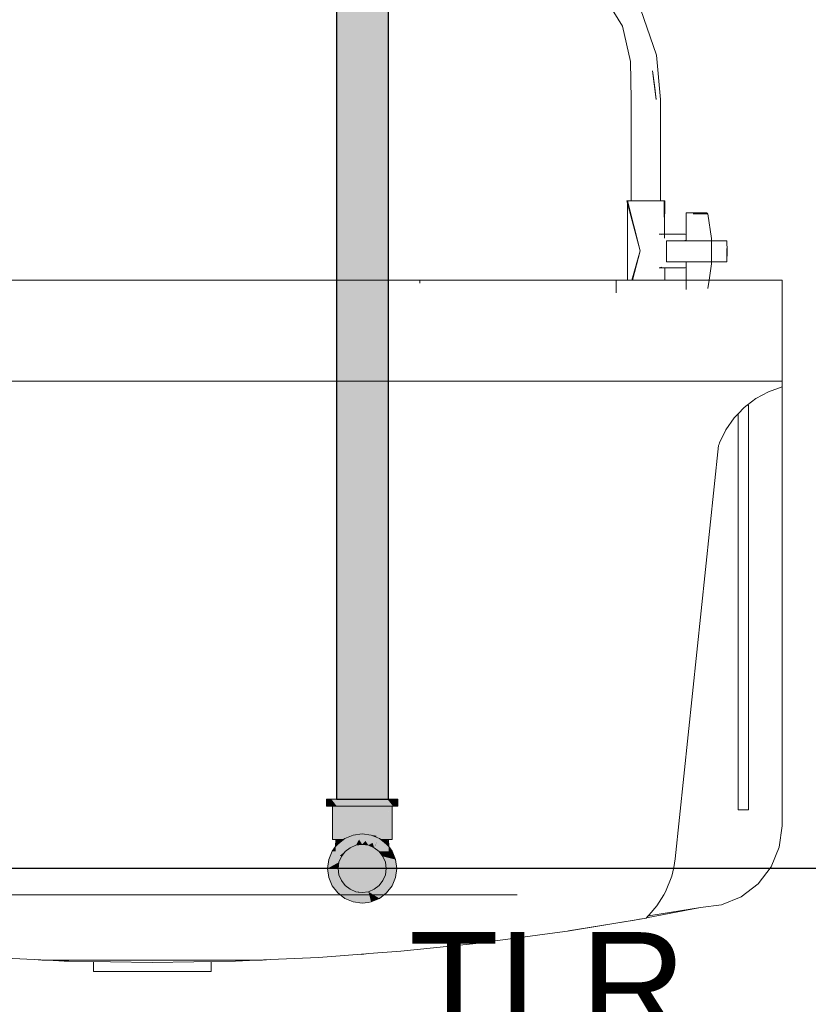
# Model space of a CAD drawing. Header units: millimetres. Extents: x -16331 to -10174, y -4135 to -3584.
# Tile 62 of 256: x -10361.31 to -10359.81, y -4016.65 to -4014.78. Entities that reach past the tile are written whole.
import ezdxf

# ---------------------------------------------------------------- set-up
doc = ezdxf.new("R2010")
doc.units = ezdxf.units.MM
for name, color, linetype in [('AF-Condutos', 4, 'Continuous'), ('DI-Eixos', 7, 'Continuous'), ('Textos', 7, 'Continuous')]:
    doc.layers.add(name, color=color, linetype=linetype)
for name, color, linetype, lineweight in [('AF-Peça de utilização', 152, 'Continuous', 18), ('DI-Elementos externos em vista', 9, 'Continuous', 5), ('IFC-IfcBuildingElementProxy-Contorno', 250, 'Continuous', 5), ('IFC-IfcFlowTerminal-Contorno', 250, 'Continuous', 5)]:
    doc.layers.add(name, color=color, linetype=linetype, lineweight=lineweight)
doc.styles.add('Arial', font='arial.ttf', dxfattribs={"height": 100})

msp = doc.modelspace()

# ---------------------------------------------------------------- hatches: boundary and pattern name
at = {"layer": 'AF-Condutos', "linetype": 'Continuous'}
msp.add_hatch(color=151, dxfattribs=at).paths.add_polyline_path([(-10360.6103, -4016.2607), (-10360.6059, -4016.2607), (-10360.6059, -4010.5657), (-10360.6103, -4010.5657), (-10360.6225, -4010.5657), (-10360.6405, -4010.5657), (-10360.6612, -4010.5657), (-10360.6809, -4010.5657), (-10360.6964, -4010.5657), (-10360.7048, -4010.5657), (-10360.7048, -4016.2607), (-10360.6964, -4016.2607), (-10360.6809, -4016.2607), (-10360.6612, -4016.2607), (-10360.6405, -4016.2607), (-10360.6225, -4016.2607)])
at = {"layer": 'AF-Peça de utilização', "linetype": 'Continuous'}
for points in [[(-10360.7239, -4016.2607), (-10360.7239, -4016.2743), (-10360.7216, -4016.2743), (-10360.7148, -4016.2743), (-10360.7127, -4016.2743), (-10360.704, -4016.2743), (-10360.7127, -4016.2634), (-10360.7148, -4016.2607), (-10360.7216, -4016.2607)], [(-10360.597, -4016.2743), (-10360.5991, -4016.2717), (-10360.6079, -4016.2607), (-10360.6219, -4016.2607), (-10360.6383, -4016.2607), (-10360.6559, -4016.2607), (-10360.6735, -4016.2607), (-10360.6899, -4016.2607), (-10360.704, -4016.2607), (-10360.7148, -4016.2607), (-10360.704, -4016.2743), (-10360.6899, -4016.2743), (-10360.6735, -4016.2743), (-10360.6559, -4016.2743), (-10360.6383, -4016.2743), (-10360.6219, -4016.2743), (-10360.6079, -4016.2743), (-10360.5991, -4016.2743)], [(-10360.7127, -4016.2743), (-10360.7127, -4016.3376), (-10360.7108, -4016.3376), (-10360.7063, -4016.3376), (-10360.7062, -4016.3259), (-10360.7056, -4016.2743), (-10360.7108, -4016.2743)], [(-10360.7051, -4016.3376), (-10360.6961, -4016.3376), (-10360.6938, -4016.3376), (-10360.6916, -4016.3376), (-10360.6889, -4016.3356), (-10360.685, -4016.334), (-10360.6852, -4016.3328), (-10360.6961, -4016.2743), (-10360.7051, -4016.2743), (-10360.7056, -4016.2743), (-10360.7062, -4016.3259), (-10360.7063, -4016.3376)], [(-10360.685, -4016.334), (-10360.6843, -4016.3337), (-10360.6843, -4016.2743), (-10360.6961, -4016.2743)], [(-10360.6725, -4016.3289), (-10360.6706, -4016.3287), (-10360.6706, -4016.2743), (-10360.6843, -4016.2743)], [(-10360.6843, -4016.3305), (-10360.6843, -4016.3337), (-10360.673, -4016.329), (-10360.6725, -4016.3289), (-10360.6725, -4016.3288), (-10360.6843, -4016.2743)], [(-10360.6441, -4016.3252), (-10360.6559, -4016.2743), (-10360.6706, -4016.2743), (-10360.6584, -4016.3271), (-10360.6559, -4016.3267), (-10360.6412, -4016.3376)], [(-10360.6706, -4016.2743), (-10360.6706, -4016.3248), (-10360.6706, -4016.3287), (-10360.6584, -4016.3271), (-10360.6585, -4016.3264)], [(-10360.6412, -4016.3287), (-10360.6412, -4016.2743), (-10360.6559, -4016.2743), (-10360.6434, -4016.3284)], [(-10360.6389, -4016.329), (-10360.6291, -4016.3303), (-10360.6412, -4016.2743), (-10360.6412, -4016.328), (-10360.6412, -4016.3287), (-10360.6401, -4016.3288)], [(-10360.6275, -4016.3337), (-10360.6275, -4016.2743), (-10360.6412, -4016.2743), (-10360.6285, -4016.3333)], [(-10360.6203, -4016.3376), (-10360.6204, -4016.3366), (-10360.6275, -4016.2743), (-10360.6275, -4016.3321), (-10360.6275, -4016.3337), (-10360.6229, -4016.3356)], [(-10360.6056, -4016.3376), (-10360.6062, -4016.2801), (-10360.6067, -4016.2743), (-10360.6158, -4016.2743), (-10360.6275, -4016.2743), (-10360.6204, -4016.3366), (-10360.6203, -4016.3376), (-10360.618, -4016.3376), (-10360.6158, -4016.3376), (-10360.6067, -4016.3376)], [(-10360.5879, -4016.2607), (-10360.5903, -4016.2607), (-10360.597, -4016.2607), (-10360.6079, -4016.2607), (-10360.597, -4016.2743), (-10360.5903, -4016.2743), (-10360.5879, -4016.2743)], [(-10360.5991, -4016.2743), (-10360.6011, -4016.2743), (-10360.6067, -4016.2743), (-10360.6011, -4016.3376), (-10360.5991, -4016.3376)], [(-10360.6011, -4016.3376), (-10360.6062, -4016.2801), (-10360.6056, -4016.3376)], [(-10360.6678, -4016.3485), (-10360.6641, -4016.3418), (-10360.6619, -4016.3376), (-10360.6576, -4016.3443), (-10360.6559, -4016.3469), (-10360.6559, -4016.3436), (-10360.6559, -4016.3376), (-10360.6559, -4016.3469), (-10360.6471, -4016.3376), (-10360.6389, -4016.329), (-10360.6559, -4016.3267), (-10360.673, -4016.329), (-10360.6707, -4016.3376), (-10360.6687, -4016.3453), (-10360.6707, -4016.3376), (-10360.673, -4016.329), (-10360.6889, -4016.3356), (-10360.6878, -4016.3376), (-10360.6788, -4016.3531), (-10360.6678, -4016.3485), (-10360.6751, -4016.3376), (-10360.6695, -4016.3459)], [(-10360.633, -4016.3531), (-10360.6317, -4016.3501), (-10360.6314, -4016.3502), (-10360.6316, -4016.3499), (-10360.6263, -4016.3376), (-10360.6314, -4016.3502), (-10360.6241, -4016.3376), (-10360.6229, -4016.3356), (-10360.6389, -4016.329), (-10360.6437, -4016.3341), (-10360.6471, -4016.3376), (-10360.6496, -4016.3403), (-10360.646, -4016.3456), (-10360.6441, -4016.3485), (-10360.6449, -4016.3455), (-10360.6454, -4016.3436), (-10360.6441, -4016.3485), (-10360.6432, -4016.3453), (-10360.6412, -4016.3376), (-10360.6411, -4016.3375), (-10360.6412, -4016.3376), (-10360.641, -4016.3376), (-10360.6412, -4016.3376), (-10360.6432, -4016.3453), (-10360.6432, -4016.3453), (-10360.6432, -4016.3453), (-10360.6441, -4016.3485), (-10360.6413, -4016.3468), (-10360.6363, -4016.3438), (-10360.6342, -4016.3498)], [(-10360.6285, -4016.3333), (-10360.6291, -4016.3303), (-10360.6389, -4016.329)], [(-10360.6932, -4016.3641), (-10360.6883, -4016.3604), (-10360.6788, -4016.3531), (-10360.6885, -4016.3526), (-10360.6907, -4016.358), (-10360.6916, -4016.3603), (-10360.6907, -4016.358), (-10360.6885, -4016.3526), (-10360.6826, -4016.3529), (-10360.6788, -4016.3531), (-10360.682, -4016.3521), (-10360.6876, -4016.3505), (-10360.6883, -4016.3522), (-10360.6876, -4016.3505), (-10360.6959, -4016.3481), (-10360.6964, -4016.3523), (-10360.6959, -4016.3481), (-10360.7026, -4016.3461), (-10360.7065, -4016.3511), (-10360.7066, -4016.3599), (-10360.6974, -4016.3601), (-10360.7131, -4016.3597), (-10360.6985, -4016.3682)], [(-10360.7131, -4016.3597), (-10360.7066, -4016.3599), (-10360.7065, -4016.3511)], [(-10360.7065, -4016.3511), (-10360.7058, -4016.3503), (-10360.7031, -4016.3376), (-10360.7063, -4016.3376)], [(-10360.7058, -4016.3503), (-10360.7026, -4016.3461), (-10360.7025, -4016.346), (-10360.6961, -4016.3376), (-10360.7031, -4016.3376), (-10360.7054, -4016.3482)], [(-10360.6916, -4016.3376), (-10360.7026, -4016.3461), (-10360.6788, -4016.3531), (-10360.6878, -4016.3376), (-10360.6889, -4016.3356)], [(-10360.6997, -4016.3438), (-10360.6947, -4016.34), (-10360.6956, -4016.3376), (-10360.6961, -4016.3376), (-10360.7025, -4016.346)], [(-10360.6559, -4016.4385), (-10360.6441, -4016.437), (-10360.633, -4016.4324), (-10360.6236, -4016.4251), (-10360.6163, -4016.4156), (-10360.6117, -4016.4046), (-10360.6101, -4016.3927), (-10360.6117, -4016.3809), (-10360.6163, -4016.3698), (-10360.6236, -4016.3604), (-10360.633, -4016.3531), (-10360.6441, -4016.3485), (-10360.6559, -4016.3469), (-10360.6678, -4016.3485), (-10360.6788, -4016.3531), (-10360.6883, -4016.3604), (-10360.6956, -4016.3698), (-10360.7002, -4016.3809), (-10360.7017, -4016.3927), (-10360.7002, -4016.4046), (-10360.6956, -4016.4156), (-10360.6883, -4016.4251), (-10360.6788, -4016.4324), (-10360.6678, -4016.437)], [(-10360.6956, -4016.3376), (-10360.6954, -4016.3383), (-10360.6947, -4016.34), (-10360.6916, -4016.3376), (-10360.6938, -4016.3376)], [(-10360.6619, -4016.3376), (-10360.6678, -4016.3485), (-10360.6559, -4016.3469)], [(-10360.6496, -4016.3403), (-10360.6559, -4016.3469), (-10360.6441, -4016.3485)], [(-10360.6363, -4016.3438), (-10360.6441, -4016.3485), (-10360.633, -4016.3531)], [(-10360.6053, -4016.3599), (-10360.6054, -4016.3511), (-10360.6093, -4016.3461), (-10360.6203, -4016.3376), (-10360.6229, -4016.3356), (-10360.6241, -4016.3376), (-10360.633, -4016.3531), (-10360.6236, -4016.3604)], [(-10360.6317, -4016.3501), (-10360.633, -4016.3531), (-10360.6314, -4016.3502)], [(-10360.6314, -4016.3502), (-10360.6263, -4016.3376), (-10360.6316, -4016.3499)], [(-10360.6165, -4016.3383), (-10360.618, -4016.3376), (-10360.6203, -4016.3376), (-10360.6172, -4016.34)], [(-10360.6163, -4016.3376), (-10360.618, -4016.3376), (-10360.6165, -4016.3383)], [(-10360.6122, -4016.3438), (-10360.6118, -4016.3441), (-10360.6158, -4016.3376), (-10360.6163, -4016.3376), (-10360.6172, -4016.34)], [(-10360.6118, -4016.3441), (-10360.6093, -4016.346), (-10360.6158, -4016.3376)], [(-10360.606, -4016.3503), (-10360.6065, -4016.3482), (-10360.6087, -4016.3376), (-10360.6158, -4016.3376), (-10360.6093, -4016.346), (-10360.6093, -4016.3461), (-10360.6093, -4016.3461)], [(-10360.6054, -4016.3511), (-10360.6056, -4016.3376), (-10360.6087, -4016.3376), (-10360.606, -4016.3503)], [(-10360.5988, -4016.3597), (-10360.6054, -4016.3511), (-10360.6053, -4016.3599)], [(-10360.7197, -4016.3757), (-10360.7219, -4016.3927), (-10360.7002, -4016.3809), (-10360.6956, -4016.3698), (-10360.7131, -4016.3597)], [(-10360.6985, -4016.3682), (-10360.6956, -4016.3698), (-10360.6883, -4016.3604)], [(-10360.6163, -4016.3698), (-10360.613, -4016.3706), (-10360.6134, -4016.3682), (-10360.6144, -4016.3601), (-10360.6236, -4016.3604)], [(-10360.6163, -4016.4156), (-10360.6236, -4016.4251), (-10360.6093, -4016.4394), (-10360.5988, -4016.4257), (-10360.5922, -4016.4098), (-10360.5899, -4016.3927), (-10360.5922, -4016.3757), (-10360.6163, -4016.3698), (-10360.6117, -4016.3809), (-10360.6101, -4016.3927), (-10360.6117, -4016.4046)], [(-10360.613, -4016.3706), (-10360.5922, -4016.3757), (-10360.5988, -4016.3597), (-10360.6144, -4016.3601), (-10360.6134, -4016.3682)], [(-10360.7219, -4016.3927), (-10360.7051, -4016.3927), (-10360.7017, -4016.3927), (-10360.7002, -4016.3809), (-10360.7082, -4016.3853)], [(-10360.6883, -4016.4251), (-10360.6956, -4016.4156), (-10360.7002, -4016.4046), (-10360.7017, -4016.3927), (-10360.7219, -4016.3927), (-10360.7197, -4016.4098), (-10360.7131, -4016.4257), (-10360.7026, -4016.4394), (-10360.6889, -4016.4499)], [(-10360.6559, -4016.4587), (-10360.6446, -4016.4573), (-10360.6389, -4016.4565), (-10360.6441, -4016.437), (-10360.6559, -4016.4385), (-10360.6678, -4016.437), (-10360.6559, -4016.4513), (-10360.6655, -4016.4398), (-10360.6678, -4016.437), (-10360.6662, -4016.4399), (-10360.6617, -4016.4483), (-10360.6678, -4016.437), (-10360.6788, -4016.4324), (-10360.6697, -4016.444), (-10360.6761, -4016.4359), (-10360.6788, -4016.4324), (-10360.6781, -4016.4356), (-10360.677, -4016.4402), (-10360.6788, -4016.4324), (-10360.6883, -4016.4251), (-10360.6818, -4016.4376), (-10360.6861, -4016.4294), (-10360.6883, -4016.4251), (-10360.6884, -4016.4284), (-10360.6885, -4016.434), (-10360.6889, -4016.4499), (-10360.673, -4016.4565)], [(-10360.6229, -4016.4499), (-10360.6236, -4016.4251), (-10360.633, -4016.4324), (-10360.6441, -4016.437)], [(-10360.6235, -4016.4284), (-10360.6229, -4016.4499), (-10360.6093, -4016.4394), (-10360.6212, -4016.4275), (-10360.6236, -4016.4251)], [(-10360.6631, -4016.4389), (-10360.6588, -4016.4382), (-10360.6678, -4016.437)], [(-10360.6432, -4016.4402), (-10360.6389, -4016.4565), (-10360.6229, -4016.4499), (-10360.6413, -4016.4387), (-10360.6441, -4016.437)]]:
    msp.add_hatch(color=161, dxfattribs=at).paths.add_polyline_path(points)

# ---------------------------------------------------------------- linework, layer by layer
at = {"layer": 'AF-Condutos'}
for p, q in [((-10360.7048, -4010.5657), (-10360.7048, -4016.2607)), ((-10360.6059, -4016.2607), (-10360.6059, -4010.5657)), ((-10360.7048, -4016.2607), (-10360.6964, -4016.2607)), ((-10360.6964, -4016.2607), (-10360.6809, -4016.2607)), ((-10360.6809, -4016.2607), (-10360.6612, -4016.2607)), ((-10360.6612, -4016.2607), (-10360.6405, -4016.2607)), ((-10360.6405, -4016.2607), (-10360.6225, -4016.2607)), ((-10360.6225, -4016.2607), (-10360.6103, -4016.2607)), ((-10360.6103, -4016.2607), (-10360.6059, -4016.2607))]:
    msp.add_line(p, q, dxfattribs=at)
at = {"layer": 'AF-Peça de utilização'}
for p, q in [((-10360.7216, -4016.2607), (-10360.7239, -4016.2607)), ((-10360.7239, -4016.2607), (-10360.7239, -4016.2743)), ((-10360.7239, -4016.2743), (-10360.7216, -4016.2743)), ((-10360.7148, -4016.2607), (-10360.7216, -4016.2607)), ((-10360.7216, -4016.2743), (-10360.7148, -4016.2743)), ((-10360.704, -4016.2607), (-10360.7148, -4016.2607)), ((-10360.7148, -4016.2743), (-10360.7127, -4016.2743)), ((-10360.7127, -4016.2743), (-10360.704, -4016.2743)), ((-10360.7108, -4016.2743), (-10360.7127, -4016.2743)), ((-10360.7127, -4016.2743), (-10360.7127, -4016.3376)), ((-10360.7056, -4016.2743), (-10360.7108, -4016.2743)), ((-10360.7051, -4016.2743), (-10360.7056, -4016.2743)), ((-10360.6961, -4016.2743), (-10360.7051, -4016.2743)), ((-10360.6899, -4016.2607), (-10360.704, -4016.2607)), ((-10360.704, -4016.2743), (-10360.6899, -4016.2743)), ((-10360.6843, -4016.2743), (-10360.6961, -4016.2743)), ((-10360.6735, -4016.2607), (-10360.6899, -4016.2607)), ((-10360.6899, -4016.2743), (-10360.6735, -4016.2743)), ((-10360.6706, -4016.2743), (-10360.6843, -4016.2743)), ((-10360.6559, -4016.2607), (-10360.6735, -4016.2607)), ((-10360.6735, -4016.2743), (-10360.6559, -4016.2743)), ((-10360.6559, -4016.2743), (-10360.6706, -4016.2743)), ((-10360.6383, -4016.2607), (-10360.6559, -4016.2607)), ((-10360.6412, -4016.2743), (-10360.6559, -4016.2743)), ((-10360.6559, -4016.2743), (-10360.6383, -4016.2743)), ((-10360.6275, -4016.2743), (-10360.6412, -4016.2743)), ((-10360.6219, -4016.2607), (-10360.6383, -4016.2607)), ((-10360.6383, -4016.2743), (-10360.6219, -4016.2743)), ((-10360.6158, -4016.2743), (-10360.6275, -4016.2743)), ((-10360.6079, -4016.2607), (-10360.6219, -4016.2607)), ((-10360.6219, -4016.2743), (-10360.6079, -4016.2743)), ((-10360.6067, -4016.2743), (-10360.6158, -4016.2743)), ((-10360.597, -4016.2607), (-10360.6079, -4016.2607)), ((-10360.6079, -4016.2743), (-10360.5991, -4016.2743)), ((-10360.6011, -4016.2743), (-10360.6067, -4016.2743)), ((-10360.5991, -4016.2743), (-10360.6011, -4016.2743)), ((-10360.5991, -4016.2743), (-10360.597, -4016.2743)), ((-10360.5991, -4016.3376), (-10360.5991, -4016.2743)), ((-10360.5903, -4016.2607), (-10360.597, -4016.2607)), ((-10360.597, -4016.2743), (-10360.5903, -4016.2743)), ((-10360.5879, -4016.2607), (-10360.5903, -4016.2607)), ((-10360.5903, -4016.2743), (-10360.5879, -4016.2743)), ((-10360.5879, -4016.2743), (-10360.5879, -4016.2607)), ((-10360.673, -4016.329), (-10360.6889, -4016.3356)), ((-10360.6559, -4016.3267), (-10360.673, -4016.329)), ((-10360.6389, -4016.329), (-10360.6559, -4016.3267)), ((-10360.6229, -4016.3356), (-10360.6389, -4016.329)), ((-10360.7065, -4016.3511), (-10360.7131, -4016.3597)), ((-10360.7127, -4016.3376), (-10360.7108, -4016.3376)), ((-10360.7108, -4016.3376), (-10360.7063, -4016.3376)), ((-10360.7063, -4016.3376), (-10360.7065, -4016.3511)), ((-10360.7026, -4016.3461), (-10360.7065, -4016.3511)), ((-10360.7063, -4016.3376), (-10360.7051, -4016.3376)), ((-10360.7031, -4016.3376), (-10360.7063, -4016.3376)), ((-10360.7051, -4016.3376), (-10360.6961, -4016.3376)), ((-10360.6961, -4016.3376), (-10360.7031, -4016.3376)), ((-10360.6916, -4016.3376), (-10360.7026, -4016.3461)), ((-10360.6956, -4016.3376), (-10360.6961, -4016.3376)), ((-10360.6961, -4016.3376), (-10360.6938, -4016.3376)), ((-10360.6938, -4016.3376), (-10360.6956, -4016.3376)), ((-10360.6916, -4016.3376), (-10360.6938, -4016.3376)), ((-10360.6938, -4016.3376), (-10360.6916, -4016.3376)), ((-10360.6889, -4016.3356), (-10360.6916, -4016.3376)), ((-10360.6788, -4016.3531), (-10360.6678, -4016.3485)), ((-10360.6678, -4016.3485), (-10360.6788, -4016.3531)), ((-10360.6678, -4016.3485), (-10360.6559, -4016.3469)), ((-10360.6559, -4016.3469), (-10360.6678, -4016.3485)), ((-10360.6559, -4016.3469), (-10360.6441, -4016.3485)), ((-10360.6441, -4016.3485), (-10360.6559, -4016.3469)), ((-10360.6441, -4016.3485), (-10360.633, -4016.3531)), ((-10360.633, -4016.3531), (-10360.6441, -4016.3485)), ((-10360.6203, -4016.3376), (-10360.6229, -4016.3356)), ((-10360.6093, -4016.3461), (-10360.6203, -4016.3376)), ((-10360.618, -4016.3376), (-10360.6203, -4016.3376)), ((-10360.6203, -4016.3376), (-10360.618, -4016.3376)), ((-10360.6163, -4016.3376), (-10360.618, -4016.3376)), ((-10360.618, -4016.3376), (-10360.6158, -4016.3376)), ((-10360.6158, -4016.3376), (-10360.6163, -4016.3376)), ((-10360.6158, -4016.3376), (-10360.6067, -4016.3376)), ((-10360.6087, -4016.3376), (-10360.6158, -4016.3376)), ((-10360.6054, -4016.3511), (-10360.6093, -4016.3461)), ((-10360.6056, -4016.3376), (-10360.6087, -4016.3376)), ((-10360.6067, -4016.3376), (-10360.6056, -4016.3376)), ((-10360.6056, -4016.3376), (-10360.6011, -4016.3376)), ((-10360.6054, -4016.3511), (-10360.6056, -4016.3376)), ((-10360.5988, -4016.3597), (-10360.6054, -4016.3511)), ((-10360.6011, -4016.3376), (-10360.5991, -4016.3376)), ((-10360.7131, -4016.3597), (-10360.7197, -4016.3757)), ((-10360.7002, -4016.3809), (-10360.6956, -4016.3698)), ((-10360.6956, -4016.3698), (-10360.7002, -4016.3809)), ((-10360.6956, -4016.3698), (-10360.6883, -4016.3604)), ((-10360.6883, -4016.3604), (-10360.6956, -4016.3698)), ((-10360.6883, -4016.3604), (-10360.6788, -4016.3531)), ((-10360.6788, -4016.3531), (-10360.6883, -4016.3604)), ((-10360.633, -4016.3531), (-10360.6236, -4016.3604)), ((-10360.6236, -4016.3604), (-10360.633, -4016.3531)), ((-10360.6236, -4016.3604), (-10360.6163, -4016.3698)), ((-10360.6163, -4016.3698), (-10360.6236, -4016.3604)), ((-10360.6163, -4016.3698), (-10360.6117, -4016.3809)), ((-10360.6117, -4016.3809), (-10360.6163, -4016.3698)), ((-10360.5922, -4016.3757), (-10360.5988, -4016.3597)), ((-10360.7197, -4016.3757), (-10360.7219, -4016.3927)), ((-10360.7017, -4016.3927), (-10360.7002, -4016.3809)), ((-10360.7002, -4016.3809), (-10360.7017, -4016.3927)), ((-10360.6117, -4016.3809), (-10360.6101, -4016.3927)), ((-10360.6101, -4016.3927), (-10360.6117, -4016.3809)), ((-10360.5899, -4016.3927), (-10360.5922, -4016.3757)), ((-10360.7219, -4016.3927), (-10360.7197, -4016.4098)), ((-10360.7002, -4016.4046), (-10360.7017, -4016.3927)), ((-10360.7017, -4016.3927), (-10360.7002, -4016.4046)), ((-10360.6956, -4016.4156), (-10360.7002, -4016.4046)), ((-10360.7002, -4016.4046), (-10360.6956, -4016.4156)), ((-10360.6117, -4016.4046), (-10360.6163, -4016.4156)), ((-10360.6163, -4016.4156), (-10360.6117, -4016.4046)), ((-10360.6101, -4016.3927), (-10360.6117, -4016.4046)), ((-10360.6117, -4016.4046), (-10360.6101, -4016.3927)), ((-10360.5922, -4016.4098), (-10360.5899, -4016.3927)), ((-10360.7197, -4016.4098), (-10360.7131, -4016.4257)), ((-10360.7131, -4016.4257), (-10360.7026, -4016.4394)), ((-10360.6883, -4016.4251), (-10360.6956, -4016.4156)), ((-10360.6956, -4016.4156), (-10360.6883, -4016.4251)), ((-10360.6788, -4016.4324), (-10360.6883, -4016.4251)), ((-10360.6883, -4016.4251), (-10360.6788, -4016.4324)), ((-10360.6236, -4016.4251), (-10360.633, -4016.4324)), ((-10360.633, -4016.4324), (-10360.6236, -4016.4251)), ((-10360.6163, -4016.4156), (-10360.6236, -4016.4251)), ((-10360.6236, -4016.4251), (-10360.6163, -4016.4156)), ((-10360.6093, -4016.4394), (-10360.5988, -4016.4257)), ((-10360.5988, -4016.4257), (-10360.5922, -4016.4098)), ((-10360.7026, -4016.4394), (-10360.6889, -4016.4499)), ((-10360.6678, -4016.437), (-10360.6788, -4016.4324)), ((-10360.6788, -4016.4324), (-10360.6678, -4016.437)), ((-10360.6559, -4016.4385), (-10360.6678, -4016.437)), ((-10360.6678, -4016.437), (-10360.6559, -4016.4385)), ((-10360.6441, -4016.437), (-10360.6559, -4016.4385)), ((-10360.6559, -4016.4385), (-10360.6441, -4016.437)), ((-10360.633, -4016.4324), (-10360.6441, -4016.437)), ((-10360.6441, -4016.437), (-10360.633, -4016.4324)), ((-10360.6229, -4016.4499), (-10360.6093, -4016.4394)), ((-10360.6889, -4016.4499), (-10360.673, -4016.4565)), ((-10360.673, -4016.4565), (-10360.6559, -4016.4587)), ((-10360.6559, -4016.4587), (-10360.6446, -4016.4573)), ((-10360.6446, -4016.4573), (-10360.6389, -4016.4565)), ((-10360.6389, -4016.4565), (-10360.6229, -4016.4499))]:
    msp.add_line(p, q, dxfattribs=at)
at = {"layer": 'DI-Eixos'}
msp.add_line((-10376.1671, -4016.3924), (-10355.1826, -4016.3924), dxfattribs=at)
at = {"layer": 'DI-Elementos externos em vista'}
for p, q in [((-10360.2056, -4014.714), (-10360.1601, -4014.788)), ((-10360.0952, -4014.8432), (-10360.1311, -4014.7379)), ((-10360.1601, -4014.788), (-10360.1448, -4014.8556)), ((-10360.0875, -4014.928), (-10360.0952, -4014.8432)), ((-10360.1448, -4014.8556), (-10360.1435, -4014.928)), ((-10360.0992, -4014.9006), (-10360.1026, -4014.8732)), ((-10360.1026, -4014.8732), (-10360.0957, -4014.928)), ((-10360.0957, -4014.928), (-10360.0992, -4014.9006)), ((-10360.1435, -4014.928), (-10360.1435, -4015.1209)), ((-10360.0875, -4015.1209), (-10360.0875, -4014.928)), ((-10360.1515, -4015.1209), (-10360.1265, -4015.2163)), ((-10360.1503, -4015.1209), (-10360.1515, -4015.1209)), ((-10360.1467, -4015.1209), (-10360.1503, -4015.1209)), ((-10360.1265, -4015.2163), (-10360.1503, -4015.1209)), ((-10360.1503, -4015.1256), (-10360.1503, -4015.2717)), ((-10360.141, -4015.1209), (-10360.1467, -4015.1209)), ((-10360.1435, -4015.1209), (-10360.1426, -4015.1209)), ((-10360.1426, -4015.1209), (-10360.1402, -4015.1209)), ((-10360.1335, -4015.1209), (-10360.141, -4015.1209)), ((-10360.1402, -4015.1209), (-10360.1398, -4015.1209)), ((-10360.1398, -4015.1209), (-10360.1353, -4015.1209)), ((-10360.1353, -4015.1209), (-10360.1295, -4015.1209)), ((-10360.1249, -4015.1209), (-10360.1335, -4015.1209)), ((-10360.1295, -4015.1209), (-10360.1228, -4015.1209)), ((-10360.1155, -4015.1209), (-10360.1249, -4015.1209)), ((-10360.1228, -4015.1209), (-10360.1155, -4015.1209)), ((-10360.1062, -4015.1209), (-10360.1155, -4015.1209)), ((-10360.1155, -4015.1209), (-10360.1083, -4015.1209)), ((-10360.1083, -4015.1209), (-10360.1015, -4015.1209)), ((-10360.0975, -4015.1209), (-10360.1062, -4015.1209)), ((-10360.1015, -4015.1209), (-10360.0957, -4015.1209)), ((-10360.0901, -4015.1209), (-10360.0975, -4015.1209)), ((-10360.0957, -4015.1209), (-10360.0913, -4015.1209)), ((-10360.0913, -4015.1209), (-10360.0885, -4015.1209)), ((-10360.0844, -4015.1209), (-10360.0901, -4015.1209)), ((-10360.0885, -4015.1209), (-10360.0875, -4015.1209)), ((-10360.0808, -4015.1209), (-10360.0844, -4015.1209)), ((-10360.0795, -4015.1209), (-10360.0808, -4015.1209)), ((-10360.0797, -4015.1843), (-10360.0808, -4015.1209)), ((-10360.0808, -4015.1209), (-10360.0802, -4015.1843)), ((-10360.0799, -4015.1713), (-10360.0795, -4015.1209)), ((-10360.0388, -4015.1437), (-10360.0388, -4015.1831)), ((-10360.0276, -4015.1437), (-10360.0388, -4015.1437)), ((-10360.0104, -4015.1437), (-10360.0276, -4015.1437)), ((-10359.9972, -4015.1458), (-10360.0255, -4015.1458)), ((-10360.0255, -4015.1458), (-10360.0144, -4015.1458)), ((-10360.0144, -4015.1458), (-10359.9972, -4015.1458)), ((-10359.9993, -4015.1437), (-10360.0104, -4015.1437)), ((-10359.998, -4015.1442), (-10359.9993, -4015.1437)), ((-10359.9972, -4015.1458), (-10359.998, -4015.1442)), ((-10359.9903, -4015.1928), (-10359.9972, -4015.1458)), ((-10360.0864, -4015.1843), (-10360.0901, -4015.1843)), ((-10360.0901, -4015.1843), (-10360.0852, -4015.1852)), ((-10360.0836, -4015.1843), (-10360.0864, -4015.1843)), ((-10360.081, -4015.1843), (-10360.0836, -4015.1843)), ((-10360.0802, -4015.1843), (-10360.081, -4015.1843)), ((-10360.0801, -4015.1843), (-10360.0802, -4015.1843)), ((-10360.0801, -4015.1917), (-10360.0799, -4015.1713)), ((-10360.0797, -4015.1843), (-10360.0801, -4015.1843)), ((-10360.0408, -4015.1843), (-10360.0797, -4015.1843)), ((-10360.0388, -4015.1847), (-10360.0408, -4015.1843)), ((-10360.0388, -4015.1831), (-10360.0388, -4015.1847)), ((-10360.0388, -4015.1847), (-10360.0388, -4015.1962)), ((-10360.0649, -4015.1967), (-10360.0762, -4015.1967)), ((-10360.0762, -4015.1967), (-10360.0762, -4015.2367)), ((-10360.0633, -4015.1967), (-10360.0649, -4015.1967)), ((-10360.0616, -4015.1967), (-10360.0633, -4015.1967)), ((-10360.0412, -4015.1967), (-10360.0616, -4015.1967)), ((-10360.0407, -4015.1966), (-10360.0412, -4015.1967)), ((-10360.0388, -4015.1967), (-10360.0412, -4015.1967)), ((-10360.0388, -4015.1966), (-10360.0407, -4015.1966)), ((-10360.0388, -4015.1962), (-10360.0388, -4015.1966)), ((-10360.031, -4015.1967), (-10360.0388, -4015.1967)), ((-10360.0036, -4015.1967), (-10360.031, -4015.1967)), ((-10359.9903, -4015.1967), (-10360.0036, -4015.1967)), ((-10359.9903, -4015.1967), (-10359.9903, -4015.1928)), ((-10359.9903, -4015.2367), (-10359.9903, -4015.1967)), ((-10359.9801, -4015.1967), (-10359.9903, -4015.1967)), ((-10359.9611, -4015.1967), (-10359.9801, -4015.1967)), ((-10359.9609, -4015.1967), (-10359.9611, -4015.1967)), ((-10359.9608, -4015.2167), (-10359.9609, -4015.1967)), ((-10360.1265, -4015.2163), (-10360.1419, -4015.2717)), ((-10360.1411, -4015.2717), (-10360.1265, -4015.2163)), ((-10359.9611, -4015.2367), (-10359.9611, -4015.2113)), ((-10359.9611, -4015.2113), (-10359.9611, -4015.222)), ((-10359.9611, -4015.222), (-10359.9611, -4015.2367)), ((-10359.9609, -4015.2367), (-10359.9608, -4015.2167)), ((-10360.0762, -4015.2367), (-10360.0649, -4015.2367)), ((-10360.0649, -4015.2367), (-10360.0633, -4015.2367)), ((-10360.0633, -4015.2367), (-10360.0616, -4015.2367)), ((-10360.0616, -4015.2367), (-10360.0388, -4015.2367)), ((-10360.0388, -4015.2367), (-10360.0388, -4015.2479)), ((-10360.0388, -4015.2367), (-10360.031, -4015.2367)), ((-10360.031, -4015.2367), (-10360.0036, -4015.2367)), ((-10360.0036, -4015.2367), (-10359.9903, -4015.2367)), ((-10359.9949, -4015.2717), (-10359.9903, -4015.2407)), ((-10359.9903, -4015.2407), (-10359.9903, -4015.2367)), ((-10359.9903, -4015.2367), (-10359.9801, -4015.2367)), ((-10359.9801, -4015.2367), (-10359.9611, -4015.2367)), ((-10359.9611, -4015.2367), (-10359.9609, -4015.2367)), ((-10360.0852, -4015.2473), (-10360.0901, -4015.2483)), ((-10360.0901, -4015.2483), (-10360.0864, -4015.2483)), ((-10360.0864, -4015.2483), (-10360.0836, -4015.2483)), ((-10360.0836, -4015.2483), (-10360.081, -4015.2483)), ((-10360.081, -4015.2483), (-10360.0408, -4015.2483)), ((-10360.0795, -4015.2717), (-10360.0795, -4015.2483)), ((-10360.0408, -4015.2483), (-10360.0388, -4015.2479)), ((-10360.0388, -4015.2479), (-10360.0388, -4015.2717)), ((-10360.5477, -4015.2717), (-10361.5642, -4015.2717)), ((-10361.0559, -4015.2718), (-10361.4862, -4015.2718)), ((-10360.6256, -4015.2718), (-10361.0559, -4015.2718)), ((-10360.546, -4015.2718), (-10360.6256, -4015.2718)), ((-10360.5469, -4015.2717), (-10360.5477, -4015.2717)), ((-10360.546, -4015.2717), (-10360.5469, -4015.2717)), ((-10360.2119, -4015.2717), (-10360.546, -4015.2717)), ((-10360.546, -4015.2778), (-10360.546, -4015.2717)), ((-10360.1968, -4015.2718), (-10360.546, -4015.2718)), ((-10360.1722, -4015.2717), (-10360.2119, -4015.2717)), ((-10360.1722, -4015.2718), (-10360.1968, -4015.2718)), ((-10360.1503, -4015.2718), (-10360.1722, -4015.2718)), ((-10360.1722, -4015.2718), (-10360.1722, -4015.296)), ((-10360.1503, -4015.2718), (-10360.1722, -4015.2718)), ((-10360.1419, -4015.2718), (-10360.1503, -4015.2718)), ((-10360.1419, -4015.2718), (-10360.1503, -4015.2718)), ((-10360.1411, -4015.2718), (-10360.1419, -4015.2718)), ((-10360.1411, -4015.2718), (-10360.1419, -4015.2718)), ((-10360.1189, -4015.2718), (-10360.1411, -4015.2718)), ((-10360.1255, -4015.2718), (-10360.1411, -4015.2718)), ((-10360.0966, -4015.2718), (-10360.1255, -4015.2718)), ((-10360.1162, -4015.2718), (-10360.1189, -4015.2718)), ((-10360.0945, -4015.2718), (-10360.1162, -4015.2718)), ((-10360.0945, -4015.2718), (-10360.0966, -4015.2718)), ((-10360.0838, -4015.2718), (-10360.0945, -4015.2718)), ((-10360.0838, -4015.2718), (-10360.0945, -4015.2718)), ((-10360.0795, -4015.2717), (-10360.0838, -4015.2717)), ((-10360.0795, -4015.2718), (-10360.0838, -4015.2718)), ((-10360.0798, -4015.2718), (-10360.0838, -4015.2718)), ((-10360.0388, -4015.2717), (-10360.0795, -4015.2717)), ((-10360.0465, -4015.2718), (-10360.0795, -4015.2718)), ((-10360.0388, -4015.2718), (-10360.0465, -4015.2718)), ((-10360.0388, -4015.2717), (-10360.0388, -4015.2897)), ((-10359.9949, -4015.2718), (-10360.0388, -4015.2718)), ((-10359.9972, -4015.2877), (-10359.9949, -4015.2717)), ((-10359.9564, -4015.2717), (-10359.9949, -4015.2717)), ((-10359.9837, -4015.2718), (-10359.9949, -4015.2718)), ((-10359.9339, -4015.2718), (-10359.9837, -4015.2718)), ((-10359.9468, -4015.2717), (-10359.9564, -4015.2717)), ((-10359.9379, -4015.2717), (-10359.9468, -4015.2717)), ((-10359.9302, -4015.2717), (-10359.9379, -4015.2717)), ((-10359.8758, -4015.2718), (-10359.9339, -4015.2718)), ((-10359.9243, -4015.2717), (-10359.9302, -4015.2717)), ((-10359.9206, -4015.2717), (-10359.9243, -4015.2717)), ((-10359.9193, -4015.2717), (-10359.9206, -4015.2717)), ((-10359.8559, -4015.2718), (-10359.8758, -4015.2718)), ((-10359.8559, -4015.4643), (-10359.8559, -4015.2718)), ((-10360.1749, -4015.4643), (-10362.2559, -4015.4643)), ((-10361.4862, -4015.4643), (-10361.0559, -4015.4643)), ((-10361.0559, -4015.4643), (-10360.6256, -4015.4643)), ((-10360.6256, -4015.4643), (-10360.546, -4015.4643)), ((-10360.546, -4015.4643), (-10360.1968, -4015.4643)), ((-10360.1968, -4015.4643), (-10360.1189, -4015.4643)), ((-10359.8559, -4015.4643), (-10360.1749, -4015.4643)), ((-10360.1189, -4015.4643), (-10360.0465, -4015.4643)), ((-10360.0465, -4015.4643), (-10359.9837, -4015.4643)), ((-10359.9837, -4015.4643), (-10359.9339, -4015.4643)), ((-10359.9339, -4015.4643), (-10359.8758, -4015.4643)), ((-10359.8758, -4015.4643), (-10359.8559, -4015.4643)), ((-10359.8559, -4015.4752), (-10359.8559, -4015.4643)), ((-10359.9062, -4015.4976), (-10359.882, -4015.4844)), ((-10359.882, -4015.4844), (-10359.8559, -4015.4752)), ((-10359.8559, -4015.4875), (-10359.8559, -4015.4752)), ((-10359.8559, -4015.5099), (-10359.8559, -4015.4875)), ((-10359.9224, -4015.5099), (-10359.9062, -4015.4976)), ((-10359.9473, -4015.5342), (-10359.9398, -4015.5265)), ((-10359.9398, -4015.5265), (-10359.9282, -4015.5143)), ((-10359.9398, -4015.5265), (-10359.9398, -4016.2807)), ((-10359.9282, -4015.5143), (-10359.9224, -4015.5099)), ((-10359.9198, -4015.5099), (-10359.9224, -4015.5099)), ((-10359.9198, -4016.2807), (-10359.9198, -4015.5099)), ((-10359.8559, -4015.5316), (-10359.8559, -4015.5099)), ((-10359.963, -4015.5569), (-10359.9473, -4015.5342)), ((-10359.8559, -4015.594), (-10359.8559, -4015.5316)), ((-10359.9751, -4015.5817), (-10359.963, -4015.5569)), ((-10359.976, -4015.5842), (-10359.9751, -4015.5817)), ((-10360.0597, -4016.3743), (-10359.9769, -4015.5866)), ((-10359.9769, -4015.5866), (-10359.976, -4015.5842)), ((-10359.8559, -4015.6712), (-10359.8559, -4015.594)), ((-10359.8559, -4015.7588), (-10359.8559, -4015.6712)), ((-10359.8559, -4015.8517), (-10359.8559, -4015.7588)), ((-10359.8559, -4016.2807), (-10359.8559, -4015.8517)), ((-10359.9398, -4016.2807), (-10359.9198, -4016.2807)), ((-10359.8559, -4016.3117), (-10359.8559, -4016.2807)), ((-10359.8612, -4016.352), (-10359.8559, -4016.3117)), ((-10359.8768, -4016.3895), (-10359.8612, -4016.352)), ((-10360.0622, -4016.3909), (-10360.0597, -4016.3743)), ((-10359.9015, -4016.4217), (-10359.8768, -4016.3895)), ((-10360.0781, -4016.4373), (-10360.0662, -4016.4071)), ((-10360.0662, -4016.4071), (-10360.0622, -4016.3909)), ((-10359.9337, -4016.4465), (-10359.9015, -4016.4217)), ((-10360.3605, -4016.4428), (-10361.7514, -4016.4428)), ((-10360.0945, -4016.4641), (-10360.0815, -4016.4428)), ((-10360.0815, -4016.4428), (-10360.0781, -4016.4373)), ((-10359.9712, -4016.462), (-10359.9337, -4016.4465)), ((-10360.1091, -4016.4808), (-10360.0945, -4016.4641)), ((-10360.0115, -4016.4673), (-10359.9712, -4016.462)), ((-10360.1143, -4016.4868), (-10360.0115, -4016.4673)), ((-10360.1143, -4016.4868), (-10360.1114, -4016.4834)), ((-10360.1114, -4016.4834), (-10360.1091, -4016.4808)), ((-10360.1114, -4016.4834), (-10360.1058, -4016.4825)), ((-10360.1058, -4016.4825), (-10360.0115, -4016.4673)), ((-10360.2645, -4016.512), (-10360.1146, -4016.4871)), ((-10360.2626, -4016.5117), (-10360.1368, -4016.491)), ((-10360.1368, -4016.491), (-10360.1247, -4016.4888)), ((-10360.1146, -4016.4871), (-10360.1143, -4016.4868)), ((-10360.4259, -4016.534), (-10360.27, -4016.5129)), ((-10360.27, -4016.5129), (-10360.2645, -4016.512)), ((-10360.2645, -4016.512), (-10360.2626, -4016.5117)), ((-10360.5822, -4016.5504), (-10360.4268, -4016.5341)), ((-10360.4268, -4016.5341), (-10360.4265, -4016.5341)), ((-10360.4266, -4016.5341), (-10360.4265, -4016.5341)), ((-10360.4265, -4016.5341), (-10360.4259, -4016.534)), ((-10360.7392, -4016.5622), (-10360.6489, -4016.5555)), ((-10360.6581, -4016.5567), (-10360.6431, -4016.555)), ((-10360.6489, -4016.5555), (-10360.6581, -4016.5567)), ((-10360.6489, -4016.5555), (-10360.6431, -4016.555)), ((-10360.6431, -4016.555), (-10360.5822, -4016.5504)), ((-10361.3726, -4016.5622), (-10361.281, -4016.5664)), ((-10361.281, -4016.5664), (-10361.2548, -4016.5676)), ((-10361.281, -4016.5664), (-10361.2662, -4016.5676)), ((-10361.2662, -4016.5676), (-10360.8457, -4016.5676)), ((-10361.2548, -4016.5676), (-10361.2235, -4016.569)), ((-10361.2235, -4016.569), (-10361.2234, -4016.569)), ((-10361.2234, -4016.569), (-10361.223, -4016.569)), ((-10361.223, -4016.569), (-10361.2147, -4016.5694)), ((-10361.2147, -4016.5694), (-10361.0559, -4016.5718)), ((-10361.1679, -4016.5701), (-10361.1679, -4016.5715)), ((-10361.1679, -4016.5715), (-10361.1679, -4016.5734)), ((-10361.1679, -4016.5734), (-10361.1679, -4016.5889)), ((-10361.0559, -4016.5718), (-10360.8971, -4016.5694)), ((-10360.9439, -4016.5734), (-10360.9439, -4016.5701)), ((-10360.9439, -4016.5816), (-10360.9439, -4016.5734)), ((-10360.8971, -4016.5694), (-10360.8571, -4016.5676)), ((-10360.8571, -4016.5676), (-10360.8309, -4016.5664)), ((-10360.8457, -4016.5676), (-10360.8309, -4016.5664)), ((-10360.8309, -4016.5664), (-10360.7392, -4016.5622)), ((-10361.1679, -4016.5889), (-10361.1641, -4016.5889)), ((-10361.1641, -4016.5889), (-10361.1529, -4016.5889)), ((-10361.1529, -4016.5889), (-10361.1351, -4016.5889)), ((-10361.1351, -4016.5889), (-10361.1119, -4016.5889)), ((-10361.1119, -4016.5889), (-10361.0849, -4016.5889)), ((-10361.0849, -4016.5889), (-10361.0559, -4016.5889)), ((-10361.0559, -4016.5889), (-10361.0269, -4016.5889)), ((-10361.0269, -4016.5889), (-10360.9999, -4016.5889)), ((-10360.9999, -4016.5889), (-10360.9767, -4016.5889)), ((-10360.9767, -4016.5889), (-10360.9589, -4016.5889)), ((-10360.9589, -4016.5889), (-10360.9478, -4016.5889)), ((-10360.9478, -4016.5889), (-10360.9439, -4016.5889)), ((-10360.9439, -4016.5889), (-10360.9439, -4016.5816))]:
    msp.add_line(p, q, dxfattribs=at)
at = {"layer": 'IFC-IfcBuildingElementProxy-Contorno', "lineweight": 5}
for p, q in [((-10359.9398, -4015.5265), (-10359.9398, -4016.2807)), ((-10359.9198, -4015.5099), (-10359.9224, -4015.5099)), ((-10359.9198, -4016.2807), (-10359.9198, -4015.5099)), ((-10359.9398, -4016.2807), (-10359.9198, -4016.2807))]:
    msp.add_line(p, q, dxfattribs=at)
at = {"layer": 'IFC-IfcFlowTerminal-Contorno', "lineweight": 5}
for p, q in [((-10360.2056, -4014.714), (-10360.1601, -4014.788)), ((-10360.0952, -4014.8432), (-10360.1311, -4014.7379)), ((-10360.1601, -4014.788), (-10360.1448, -4014.8556)), ((-10360.0875, -4014.928), (-10360.0952, -4014.8432)), ((-10360.1448, -4014.8556), (-10360.1435, -4014.928)), ((-10360.0992, -4014.9006), (-10360.1026, -4014.8732)), ((-10360.1026, -4014.8732), (-10360.0957, -4014.928)), ((-10360.0957, -4014.928), (-10360.0992, -4014.9006)), ((-10360.1435, -4014.928), (-10360.1435, -4015.1209)), ((-10360.0875, -4015.1209), (-10360.0875, -4014.928)), ((-10360.1515, -4015.1209), (-10360.1265, -4015.2163)), ((-10360.1503, -4015.1209), (-10360.1515, -4015.1209)), ((-10360.1467, -4015.1209), (-10360.1503, -4015.1209)), ((-10360.1265, -4015.2163), (-10360.1503, -4015.1209)), ((-10360.1503, -4015.1256), (-10360.1503, -4015.2717)), ((-10360.141, -4015.1209), (-10360.1467, -4015.1209)), ((-10360.1435, -4015.1209), (-10360.1426, -4015.1209)), ((-10360.1426, -4015.1209), (-10360.1402, -4015.1209)), ((-10360.1335, -4015.1209), (-10360.141, -4015.1209)), ((-10360.1402, -4015.1209), (-10360.1398, -4015.1209)), ((-10360.1398, -4015.1209), (-10360.1353, -4015.1209)), ((-10360.1353, -4015.1209), (-10360.1295, -4015.1209)), ((-10360.1249, -4015.1209), (-10360.1335, -4015.1209)), ((-10360.1295, -4015.1209), (-10360.1228, -4015.1209)), ((-10360.1155, -4015.1209), (-10360.1249, -4015.1209)), ((-10360.1228, -4015.1209), (-10360.1155, -4015.1209)), ((-10360.1062, -4015.1209), (-10360.1155, -4015.1209)), ((-10360.1155, -4015.1209), (-10360.1083, -4015.1209)), ((-10360.1083, -4015.1209), (-10360.1015, -4015.1209)), ((-10360.0975, -4015.1209), (-10360.1062, -4015.1209)), ((-10360.1015, -4015.1209), (-10360.0957, -4015.1209)), ((-10360.0901, -4015.1209), (-10360.0975, -4015.1209)), ((-10360.0957, -4015.1209), (-10360.0913, -4015.1209)), ((-10360.0913, -4015.1209), (-10360.0885, -4015.1209)), ((-10360.0844, -4015.1209), (-10360.0901, -4015.1209)), ((-10360.0885, -4015.1209), (-10360.0875, -4015.1209)), ((-10360.0808, -4015.1209), (-10360.0844, -4015.1209)), ((-10360.0795, -4015.1209), (-10360.0808, -4015.1209)), ((-10360.0797, -4015.1843), (-10360.0808, -4015.1209)), ((-10360.0808, -4015.1209), (-10360.0802, -4015.1843)), ((-10360.0799, -4015.1713), (-10360.0795, -4015.1209)), ((-10360.0388, -4015.1437), (-10360.0388, -4015.1831)), ((-10360.0276, -4015.1437), (-10360.0388, -4015.1437)), ((-10360.0104, -4015.1437), (-10360.0276, -4015.1437)), ((-10359.9972, -4015.1458), (-10360.0255, -4015.1458)), ((-10360.0255, -4015.1458), (-10360.0144, -4015.1458)), ((-10360.0144, -4015.1458), (-10359.9972, -4015.1458)), ((-10359.9993, -4015.1437), (-10360.0104, -4015.1437)), ((-10359.998, -4015.1442), (-10359.9993, -4015.1437)), ((-10359.9972, -4015.1458), (-10359.998, -4015.1442)), ((-10359.9903, -4015.1928), (-10359.9972, -4015.1458)), ((-10360.0864, -4015.1843), (-10360.0901, -4015.1843)), ((-10360.0901, -4015.1843), (-10360.0852, -4015.1852)), ((-10360.0836, -4015.1843), (-10360.0864, -4015.1843)), ((-10360.081, -4015.1843), (-10360.0836, -4015.1843)), ((-10360.0802, -4015.1843), (-10360.081, -4015.1843)), ((-10360.0801, -4015.1843), (-10360.0802, -4015.1843)), ((-10360.0801, -4015.1917), (-10360.0799, -4015.1713)), ((-10360.0797, -4015.1843), (-10360.0801, -4015.1843)), ((-10360.0408, -4015.1843), (-10360.0797, -4015.1843)), ((-10360.0388, -4015.1847), (-10360.0408, -4015.1843)), ((-10360.0388, -4015.1831), (-10360.0388, -4015.1847)), ((-10360.0388, -4015.1847), (-10360.0388, -4015.1962)), ((-10360.0649, -4015.1967), (-10360.0762, -4015.1967)), ((-10360.0762, -4015.1967), (-10360.0762, -4015.2367)), ((-10360.0633, -4015.1967), (-10360.0649, -4015.1967)), ((-10360.0616, -4015.1967), (-10360.0633, -4015.1967)), ((-10360.0412, -4015.1967), (-10360.0616, -4015.1967)), ((-10360.0407, -4015.1966), (-10360.0412, -4015.1967)), ((-10360.0388, -4015.1967), (-10360.0412, -4015.1967)), ((-10360.0388, -4015.1966), (-10360.0407, -4015.1966)), ((-10360.0388, -4015.1962), (-10360.0388, -4015.1966)), ((-10360.031, -4015.1967), (-10360.0388, -4015.1967)), ((-10360.0036, -4015.1967), (-10360.031, -4015.1967)), ((-10359.9903, -4015.1967), (-10360.0036, -4015.1967)), ((-10359.9903, -4015.1967), (-10359.9903, -4015.1928)), ((-10359.9903, -4015.2367), (-10359.9903, -4015.1967)), ((-10359.9801, -4015.1967), (-10359.9903, -4015.1967)), ((-10359.9611, -4015.1967), (-10359.9801, -4015.1967)), ((-10359.9609, -4015.1967), (-10359.9611, -4015.1967)), ((-10359.9608, -4015.2167), (-10359.9609, -4015.1967)), ((-10360.1265, -4015.2163), (-10360.1419, -4015.2717)), ((-10360.1411, -4015.2717), (-10360.1265, -4015.2163)), ((-10359.9611, -4015.2367), (-10359.9611, -4015.2113)), ((-10359.9611, -4015.2113), (-10359.9611, -4015.222)), ((-10359.9611, -4015.222), (-10359.9611, -4015.2367)), ((-10359.9609, -4015.2367), (-10359.9608, -4015.2167)), ((-10360.0762, -4015.2367), (-10360.0649, -4015.2367)), ((-10360.0649, -4015.2367), (-10360.0633, -4015.2367)), ((-10360.0633, -4015.2367), (-10360.0616, -4015.2367)), ((-10360.0616, -4015.2367), (-10360.0388, -4015.2367)), ((-10360.0388, -4015.2367), (-10360.0388, -4015.2479)), ((-10360.0388, -4015.2367), (-10360.031, -4015.2367)), ((-10360.031, -4015.2367), (-10360.0036, -4015.2367)), ((-10360.0036, -4015.2367), (-10359.9903, -4015.2367)), ((-10359.9949, -4015.2717), (-10359.9903, -4015.2407)), ((-10359.9903, -4015.2407), (-10359.9903, -4015.2367)), ((-10359.9903, -4015.2367), (-10359.9801, -4015.2367)), ((-10359.9801, -4015.2367), (-10359.9611, -4015.2367)), ((-10359.9611, -4015.2367), (-10359.9609, -4015.2367)), ((-10360.0852, -4015.2473), (-10360.0901, -4015.2483)), ((-10360.0901, -4015.2483), (-10360.0864, -4015.2483)), ((-10360.0864, -4015.2483), (-10360.0836, -4015.2483)), ((-10360.0836, -4015.2483), (-10360.081, -4015.2483)), ((-10360.081, -4015.2483), (-10360.0408, -4015.2483)), ((-10360.0795, -4015.2717), (-10360.0795, -4015.2483)), ((-10360.0408, -4015.2483), (-10360.0388, -4015.2479)), ((-10360.0388, -4015.2479), (-10360.0388, -4015.2717)), ((-10360.5477, -4015.2717), (-10361.5642, -4015.2717)), ((-10361.0559, -4015.2718), (-10361.4862, -4015.2718)), ((-10360.6256, -4015.2718), (-10361.0559, -4015.2718)), ((-10360.546, -4015.2718), (-10360.6256, -4015.2718)), ((-10360.5469, -4015.2717), (-10360.5477, -4015.2717)), ((-10360.546, -4015.2717), (-10360.5469, -4015.2717)), ((-10360.2119, -4015.2717), (-10360.546, -4015.2717)), ((-10360.546, -4015.2778), (-10360.546, -4015.2717)), ((-10360.1968, -4015.2718), (-10360.546, -4015.2718)), ((-10360.1722, -4015.2717), (-10360.2119, -4015.2717)), ((-10360.1722, -4015.2718), (-10360.1968, -4015.2718)), ((-10360.1503, -4015.2718), (-10360.1722, -4015.2718)), ((-10360.1722, -4015.2718), (-10360.1722, -4015.296)), ((-10360.1503, -4015.2718), (-10360.1722, -4015.2718)), ((-10360.1419, -4015.2718), (-10360.1503, -4015.2718)), ((-10360.1419, -4015.2718), (-10360.1503, -4015.2718)), ((-10360.1411, -4015.2718), (-10360.1419, -4015.2718)), ((-10360.1411, -4015.2718), (-10360.1419, -4015.2718)), ((-10360.1189, -4015.2718), (-10360.1411, -4015.2718)), ((-10360.1255, -4015.2718), (-10360.1411, -4015.2718)), ((-10360.0966, -4015.2718), (-10360.1255, -4015.2718)), ((-10360.1162, -4015.2718), (-10360.1189, -4015.2718)), ((-10360.0945, -4015.2718), (-10360.1162, -4015.2718)), ((-10360.0945, -4015.2718), (-10360.0966, -4015.2718)), ((-10360.0838, -4015.2718), (-10360.0945, -4015.2718)), ((-10360.0838, -4015.2718), (-10360.0945, -4015.2718)), ((-10360.0795, -4015.2717), (-10360.0838, -4015.2717)), ((-10360.0795, -4015.2718), (-10360.0838, -4015.2718)), ((-10360.0798, -4015.2718), (-10360.0838, -4015.2718)), ((-10360.0388, -4015.2717), (-10360.0795, -4015.2717)), ((-10360.0465, -4015.2718), (-10360.0795, -4015.2718)), ((-10360.0388, -4015.2718), (-10360.0465, -4015.2718)), ((-10360.0388, -4015.2717), (-10360.0388, -4015.2897)), ((-10359.9949, -4015.2718), (-10360.0388, -4015.2718)), ((-10359.9972, -4015.2877), (-10359.9949, -4015.2717)), ((-10359.9564, -4015.2717), (-10359.9949, -4015.2717)), ((-10359.9837, -4015.2718), (-10359.9949, -4015.2718)), ((-10359.9339, -4015.2718), (-10359.9837, -4015.2718)), ((-10359.9468, -4015.2717), (-10359.9564, -4015.2717)), ((-10359.9379, -4015.2717), (-10359.9468, -4015.2717)), ((-10359.9302, -4015.2717), (-10359.9379, -4015.2717)), ((-10359.8758, -4015.2718), (-10359.9339, -4015.2718)), ((-10359.9243, -4015.2717), (-10359.9302, -4015.2717)), ((-10359.9206, -4015.2717), (-10359.9243, -4015.2717)), ((-10359.9193, -4015.2717), (-10359.9206, -4015.2717)), ((-10359.8559, -4015.2718), (-10359.8758, -4015.2718)), ((-10359.8559, -4015.4643), (-10359.8559, -4015.2718)), ((-10360.1749, -4015.4643), (-10362.2559, -4015.4643)), ((-10361.4862, -4015.4643), (-10361.0559, -4015.4643)), ((-10361.0559, -4015.4643), (-10360.6256, -4015.4643)), ((-10360.6256, -4015.4643), (-10360.546, -4015.4643)), ((-10360.546, -4015.4643), (-10360.1968, -4015.4643)), ((-10360.1968, -4015.4643), (-10360.1189, -4015.4643)), ((-10359.8559, -4015.4643), (-10360.1749, -4015.4643)), ((-10360.1189, -4015.4643), (-10360.0465, -4015.4643)), ((-10360.0465, -4015.4643), (-10359.9837, -4015.4643)), ((-10359.9837, -4015.4643), (-10359.9339, -4015.4643)), ((-10359.9339, -4015.4643), (-10359.8758, -4015.4643)), ((-10359.8758, -4015.4643), (-10359.8559, -4015.4643)), ((-10359.8559, -4015.4752), (-10359.8559, -4015.4643)), ((-10359.9062, -4015.4976), (-10359.882, -4015.4844)), ((-10359.882, -4015.4844), (-10359.8559, -4015.4752)), ((-10359.8559, -4015.4875), (-10359.8559, -4015.4752)), ((-10359.8559, -4015.5099), (-10359.8559, -4015.4875)), ((-10359.9224, -4015.5099), (-10359.9062, -4015.4976)), ((-10359.9473, -4015.5342), (-10359.9398, -4015.5265)), ((-10359.9398, -4015.5265), (-10359.9282, -4015.5143)), ((-10359.9282, -4015.5143), (-10359.9224, -4015.5099)), ((-10359.8559, -4015.5316), (-10359.8559, -4015.5099)), ((-10359.963, -4015.5569), (-10359.9473, -4015.5342)), ((-10359.8559, -4015.594), (-10359.8559, -4015.5316)), ((-10359.9751, -4015.5817), (-10359.963, -4015.5569)), ((-10359.976, -4015.5842), (-10359.9751, -4015.5817)), ((-10360.0597, -4016.3743), (-10359.9769, -4015.5866)), ((-10359.9769, -4015.5866), (-10359.976, -4015.5842)), ((-10359.8559, -4015.6712), (-10359.8559, -4015.594)), ((-10359.8559, -4015.7588), (-10359.8559, -4015.6712)), ((-10359.8559, -4015.8517), (-10359.8559, -4015.7588)), ((-10359.8559, -4016.2807), (-10359.8559, -4015.8517)), ((-10359.8559, -4016.3117), (-10359.8559, -4016.2807)), ((-10359.8612, -4016.352), (-10359.8559, -4016.3117)), ((-10359.8768, -4016.3895), (-10359.8612, -4016.352)), ((-10360.0622, -4016.3909), (-10360.0597, -4016.3743)), ((-10359.9015, -4016.4217), (-10359.8768, -4016.3895)), ((-10360.0781, -4016.4373), (-10360.0662, -4016.4071)), ((-10360.0662, -4016.4071), (-10360.0622, -4016.3909)), ((-10359.9337, -4016.4465), (-10359.9015, -4016.4217)), ((-10360.3605, -4016.4428), (-10361.7514, -4016.4428)), ((-10360.0945, -4016.4641), (-10360.0815, -4016.4428)), ((-10360.0815, -4016.4428), (-10360.0781, -4016.4373)), ((-10359.9712, -4016.462), (-10359.9337, -4016.4465)), ((-10360.1091, -4016.4808), (-10360.0945, -4016.4641)), ((-10360.0115, -4016.4673), (-10359.9712, -4016.462)), ((-10360.1143, -4016.4868), (-10360.0115, -4016.4673)), ((-10360.1143, -4016.4868), (-10360.1114, -4016.4834)), ((-10360.1114, -4016.4834), (-10360.1091, -4016.4808)), ((-10360.1114, -4016.4834), (-10360.1058, -4016.4825)), ((-10360.1058, -4016.4825), (-10360.0115, -4016.4673)), ((-10360.2645, -4016.512), (-10360.1146, -4016.4871)), ((-10360.2626, -4016.5117), (-10360.1368, -4016.491)), ((-10360.1368, -4016.491), (-10360.1247, -4016.4888)), ((-10360.1146, -4016.4871), (-10360.1143, -4016.4868)), ((-10360.4259, -4016.534), (-10360.27, -4016.5129)), ((-10360.27, -4016.5129), (-10360.2645, -4016.512)), ((-10360.2645, -4016.512), (-10360.2626, -4016.5117)), ((-10360.5822, -4016.5504), (-10360.4268, -4016.5341)), ((-10360.4268, -4016.5341), (-10360.4265, -4016.5341)), ((-10360.4266, -4016.5341), (-10360.4265, -4016.5341)), ((-10360.4265, -4016.5341), (-10360.4259, -4016.534)), ((-10360.7392, -4016.5622), (-10360.6489, -4016.5555)), ((-10360.6581, -4016.5567), (-10360.6431, -4016.555)), ((-10360.6489, -4016.5555), (-10360.6581, -4016.5567)), ((-10360.6489, -4016.5555), (-10360.6431, -4016.555)), ((-10360.6431, -4016.555), (-10360.5822, -4016.5504)), ((-10361.3726, -4016.5622), (-10361.281, -4016.5664)), ((-10361.281, -4016.5664), (-10361.2548, -4016.5676)), ((-10361.281, -4016.5664), (-10361.2662, -4016.5676)), ((-10361.2662, -4016.5676), (-10360.8457, -4016.5676)), ((-10361.2548, -4016.5676), (-10361.2235, -4016.569)), ((-10361.2235, -4016.569), (-10361.2234, -4016.569)), ((-10361.2234, -4016.569), (-10361.223, -4016.569)), ((-10361.223, -4016.569), (-10361.2147, -4016.5694)), ((-10361.2147, -4016.5694), (-10361.0559, -4016.5718)), ((-10361.1679, -4016.5701), (-10361.1679, -4016.5715)), ((-10361.1679, -4016.5715), (-10361.1679, -4016.5734)), ((-10361.1679, -4016.5734), (-10361.1679, -4016.5889)), ((-10361.0559, -4016.5718), (-10360.8971, -4016.5694)), ((-10360.9439, -4016.5734), (-10360.9439, -4016.5701)), ((-10360.9439, -4016.5816), (-10360.9439, -4016.5734)), ((-10360.8971, -4016.5694), (-10360.8571, -4016.5676)), ((-10360.8571, -4016.5676), (-10360.8309, -4016.5664)), ((-10360.8457, -4016.5676), (-10360.8309, -4016.5664)), ((-10360.8309, -4016.5664), (-10360.7392, -4016.5622)), ((-10361.1679, -4016.5889), (-10361.1641, -4016.5889)), ((-10361.1641, -4016.5889), (-10361.1529, -4016.5889)), ((-10361.1529, -4016.5889), (-10361.1351, -4016.5889)), ((-10361.1351, -4016.5889), (-10361.1119, -4016.5889)), ((-10361.1119, -4016.5889), (-10361.0849, -4016.5889)), ((-10361.0849, -4016.5889), (-10361.0559, -4016.5889)), ((-10361.0559, -4016.5889), (-10361.0269, -4016.5889)), ((-10361.0269, -4016.5889), (-10360.9999, -4016.5889)), ((-10360.9999, -4016.5889), (-10360.9767, -4016.5889)), ((-10360.9767, -4016.5889), (-10360.9589, -4016.5889)), ((-10360.9589, -4016.5889), (-10360.9478, -4016.5889)), ((-10360.9478, -4016.5889), (-10360.9439, -4016.5889)), ((-10360.9439, -4016.5889), (-10360.9439, -4016.5816))]:
    msp.add_line(p, q, dxfattribs=at)

# ---------------------------------------------------------------- texts
at = {"layer": 'Textos', "insert": (-10360.5664, -4016.714), "char_height": 0.2, "width": 1.055793, "attachment_point": 7, "line_spacing_factor": 0.6, "style": 'Arial'}
msp.add_mtext('TLR', dxfattribs=at)

doc.saveas('drawing.dxf')
